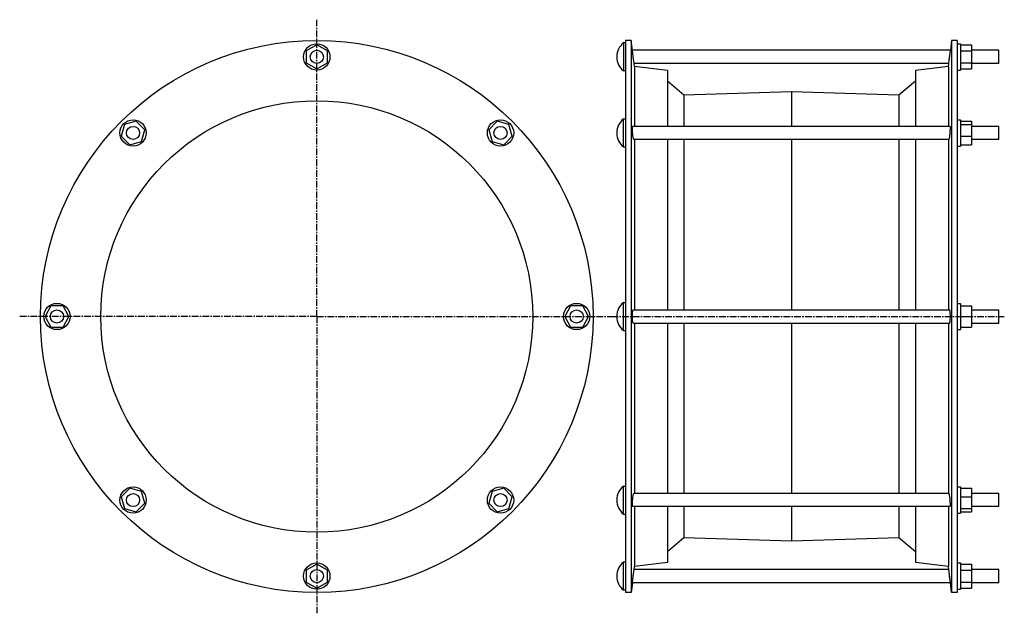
# Model space of a CAD drawing. Header units: millimetres. Extents: x -356 to 541, y -40 to 501.
import ezdxf

# ---------------------------------------------------------------- set-up
doc = ezdxf.new("R2010")
doc.units = ezdxf.units.MM
doc.header["$LTSCALE"] = 16.335
doc.linetypes.add('CENTER', pattern=[0.6, 0.375, -0.075, 0.075, -0.075])
doc.layers.get('0').update_dxf_attribs({"linetype": 'CONTINUOUS'})
doc.layers.add('AXES', color=7, linetype='CONTINUOUS')
doc.layers.add('SURFS', color=7, linetype='CONTINUOUS')

msp = doc.modelspace()

# ---------------------------------------------------------------- linework, layer by layer
at = {"color": 7, "linetype": 'Continuous'}
for p, q in [((-85.42, 477.85), (-95.05, 472.49)), ((-75.78, 472.49), (-85.42, 477.85)), ((498.01, 478.98), (501.01, 478.98)), ((501.01, 478.98), (501.01, 454.98)), ((501.01, 477.85), (511.01, 477.85)), ((511.01, 477.85), (511.01, 456.11)), ((-95.05, 472.49), (-95.05, 461.47)), ((-75.78, 461.47), (-75.78, 472.49)), ((501.01, 472.49), (511.01, 472.49)), ((-95.05, 461.47), (-85.42, 456.11)), ((-85.42, 456.11), (-75.78, 461.47)), ((501.01, 461.47), (511.01, 461.47)), ((498.01, 454.98), (501.01, 454.98)), ((501.01, 456.11), (511.01, 456.11)), ((-260.51, 405.32), (-263.53, 394.72)), ((-249.91, 408.35), (-260.51, 405.32)), ((-242.11, 400.55), (-249.91, 408.35)), ((79.08, 408.35), (71.28, 400.55)), ((89.68, 405.32), (79.08, 408.35)), ((92.7, 394.72), (89.68, 405.32)), ((498.01, 409.64), (501.01, 409.64)), ((501.01, 409.64), (501.01, 385.64)), ((501.01, 408.35), (511.01, 408.35)), ((501.01, 405.32), (511.01, 405.32)), ((511.01, 408.35), (511.01, 386.93)), ((-245.14, 389.95), (-242.11, 400.55)), ((71.28, 400.55), (74.31, 389.95)), ((-263.53, 394.72), (-255.74, 386.93)), ((-255.74, 386.93), (-245.14, 389.95)), ((74.31, 389.95), (84.91, 386.93)), ((84.91, 386.93), (92.7, 394.72)), ((501.01, 394.72), (511.01, 394.72)), ((501.01, 386.93), (511.01, 386.93)), ((498.01, 385.64), (501.01, 385.64)), ((498.01, 242.23), (501.01, 242.23)), ((501.01, 242.23), (501.01, 218.23)), ((-327.68, 239.87), (-333.03, 230.23)), ((-316.65, 239.87), (-327.68, 239.87)), ((-311.3, 230.23), (-316.65, 239.87)), ((145.82, 239.87), (140.47, 230.23)), ((156.85, 239.87), (145.82, 239.87)), ((162.2, 230.23), (156.85, 239.87)), ((501.01, 239.87), (511.01, 239.87)), ((511.01, 239.87), (511.01, 220.6)), ((511.01, 236.23), (536.01, 236.23)), ((-333.03, 230.23), (-327.68, 220.6)), ((-316.65, 220.6), (-311.3, 230.23)), ((140.47, 230.23), (145.82, 220.6)), ((156.85, 220.6), (162.2, 230.23)), ((501.01, 230.23), (511.01, 230.23)), ((-327.68, 220.6), (-316.65, 220.6)), ((145.82, 220.6), (156.85, 220.6)), ((498.01, 218.23), (501.01, 218.23)), ((501.01, 220.6), (511.01, 220.6)), ((511.01, 224.23), (536.01, 224.23)), ((-255.74, 73.53), (-263.53, 65.74)), ((-245.14, 70.51), (-255.74, 73.53)), ((84.91, 73.53), (74.31, 70.51)), ((92.7, 65.74), (84.91, 73.53)), ((498.01, 74.82), (501.01, 74.82)), ((501.01, 74.82), (501.01, 50.82)), ((501.01, 73.53), (511.01, 73.53)), ((511.01, 73.53), (511.01, 52.11)), ((-263.53, 65.74), (-260.51, 55.14)), ((-242.11, 59.91), (-245.14, 70.51)), ((74.31, 70.51), (71.28, 59.91)), ((89.68, 55.14), (92.7, 65.74)), ((501.01, 65.74), (511.01, 65.74)), ((-260.51, 55.14), (-249.91, 52.11)), ((-249.91, 52.11), (-242.11, 59.91)), ((71.28, 59.91), (79.08, 52.11)), ((79.08, 52.11), (89.68, 55.14)), ((501.01, 55.14), (511.01, 55.14)), ((498.01, 50.82), (501.01, 50.82)), ((501.01, 52.11), (511.01, 52.11)), ((-85.42, 4.35), (-95.05, -1.01)), ((-75.78, -1.01), (-85.42, 4.35)), ((498.01, 5.48), (501.01, 5.48)), ((501.01, 5.48), (501.01, -18.52)), ((501.01, 4.35), (511.01, 4.35)), ((511.01, 4.35), (511.01, -17.39)), ((-95.05, -1.01), (-95.05, -12.03)), ((-75.78, -12.03), (-75.78, -1.01)), ((501.01, -1.01), (511.01, -1.01)), ((-95.05, -12.03), (-85.42, -17.39)), ((-85.42, -17.39), (-75.78, -12.03)), ((501.01, -12.03), (511.01, -12.03)), ((501.01, -17.39), (511.01, -17.39)), ((498.01, -18.52), (501.01, -18.52))]:
    msp.add_line(p, q, dxfattribs=at)
for centre in [(-85.42, 466.98), (-252.82, 397.64), (81.99, 397.64), (-322.17, 230.23), (151.33, 230.23), (-252.82, 62.82), (81.99, 62.82), (-85.42, -6.52)]:
    msp.add_circle(centre, 12, dxfattribs=at)
at = {"layer": 'AXES', "color": 7, "linetype": 'CENTER'}
for p, q in [((-85.42, 230.23), (-85.42, 500.93)), ((-85.42, 230.23), (-356.11, 230.23)), ((-85.42, 230.23), (-85.42, -40.46)), ((-85.42, 230.23), (185.28, 230.23)), ((183.01, 230.23), (541.01, 230.23))]:
    msp.add_line(p, q, dxfattribs=at)
at = {"layer": 'AXES', "color": 7, "linetype": 'Continuous'}
for p, q in [((194.01, 479.73), (194.01, 454.23)), ((196.01, 479.73), (194.01, 479.73)), ((202.15, 472.94), (201.01, 481.98)), ((493.01, 481.98), (491.88, 472.98)), ((188.01, 467.24), (188.01, 466.72)), ((202.89, 466.98), (202.14, 472.98)), ((491.88, 472.98), (202.14, 472.98)), ((203.25, 464.18), (202.8, 467.71)), ((203.66, 460.98), (202.89, 466.98)), ((490.36, 460.98), (491.13, 466.98)), ((490.62, 462.99), (491.88, 472.98)), ((536.01, 472.98), (511.01, 472.98)), ((536.01, 460.98), (536.01, 472.98)), ((204.01, 458.18), (203.66, 460.98)), ((490.36, 460.98), (203.66, 460.98)), ((490.01, 458.18), (490.37, 461.02)), ((536.01, 460.98), (511.01, 460.98)), ((196.01, 454.23), (194.01, 454.23)), ((194.01, 384.89), (194.01, 410.39)), ((194.01, 410.39), (196.01, 410.39)), ((188.01, 397.89), (188.01, 397.38)), ((491.66, 403.64), (202.36, 403.64)), ((536.01, 403.64), (511.01, 403.64)), ((536.01, 391.64), (536.01, 403.64)), ((490.59, 391.64), (203.43, 391.64)), ((536.01, 391.64), (511.01, 391.64)), ((194.01, 384.89), (196.01, 384.89)), ((194.01, 217.48), (194.01, 242.98)), ((194.01, 242.98), (196.01, 242.98)), ((202.89, 236.23), (491.13, 236.23)), ((536.01, 224.23), (536.01, 236.23)), ((188.01, 230.49), (188.01, 229.97)), ((194.01, 217.48), (196.01, 217.48)), ((202.89, 224.23), (491.13, 224.23)), ((194.01, 50.07), (194.01, 75.57)), ((194.01, 75.57), (196.01, 75.57)), ((188.01, 63.08), (188.01, 62.57)), ((490.59, 68.82), (203.43, 68.82)), ((536.01, 68.82), (511.01, 68.82)), ((536.01, 56.82), (536.01, 68.82)), ((491.66, 56.82), (202.36, 56.82)), ((536.01, 56.82), (511.01, 56.82)), ((194.01, 50.07), (196.01, 50.07)), ((196.01, 6.23), (194.01, 6.23)), ((194.01, -19.27), (194.01, 6.23)), ((203.65, -0.56), (204.01, 2.28)), ((490.36, -0.52), (490.01, 2.28)), ((188.01, -6.26), (188.01, -6.78)), ((202.14, -12.52), (202.89, -6.52)), ((202.62, -8.66), (203.07, -5.08)), ((202.89, -6.52), (203.66, -0.52)), ((490.36, -0.52), (203.66, -0.52)), ((491.56, -9.94), (490.36, -0.52)), ((491.88, -12.52), (491.13, -6.52)), ((536.01, -0.52), (511.01, -0.52)), ((536.01, -12.52), (536.01, -0.52)), ((202.14, -12.52), (201.01, -21.52)), ((491.88, -12.52), (202.14, -12.52)), ((493.01, -21.52), (491.87, -12.48)), ((536.01, -12.52), (511.01, -12.52)), ((196.01, -19.27), (194.01, -19.27))]:
    msp.add_line(p, q, dxfattribs=at)
for centre in [(-85.42, 466.98), (-252.82, 397.64), (81.99, 397.64), (-322.17, 230.23), (151.33, 230.23), (-252.82, 62.82), (81.99, 62.82), (-85.42, -6.52)]:
    msp.add_circle(centre, 6, dxfattribs=at)
for centre, start, end in [((204.01, 467.24), 128.67262, 180), ((204.01, 466.72), 180, 231.32738), ((204.01, 397.9), 128.67262, 180), ((204.01, 397.38), 180, 231.32738), ((204.01, 230.49), 128.67262, 180), ((204.01, 229.97), 180, 231.32738), ((204.01, 63.08), 128.67262, 180), ((204.01, 62.57), 180, 231.32738), ((204.01, -6.26), 128.67262, 180), ((204.01, -6.78), 180, 231.32738)]:
    msp.add_arc(centre, 16, start, end, dxfattribs=at)
for points, knots in [([(202.89, 393.4), (202.81, 393.86), (202.65, 394.88), (202.46, 396.49), (202.31, 398.19), (202.2, 399.86), (202.15, 401.15), (202.14, 402.05), (202.15, 402.52), (202.17, 402.85), (202.19, 403.05), (202.2, 403.23), (202.23, 403.37), (202.25, 403.47), (202.27, 403.54), (202.3, 403.59), (202.33, 403.64), (202.36, 403.64)], [0, 0, 0, 0, 0.137866, 0.298906, 0.469685, 0.63568, 0.782541, 0.844714, 0.897532, 0.920081, 0.939903, 0.95691, 0.971041, 0.982274, 0.986817, 0.990664, 1, 1, 1, 1]), ([(491.13, 393.4), (491.21, 393.86), (491.36, 394.88), (491.56, 396.49), (491.71, 398.19), (491.82, 399.86), (491.87, 401.15), (491.88, 402.05), (491.87, 402.52), (491.85, 402.85), (491.83, 403.05), (491.81, 403.23), (491.79, 403.37), (491.77, 403.47), (491.75, 403.54), (491.72, 403.59), (491.69, 403.64), (491.66, 403.64)], [0, 0, 0, 0, 0.137866, 0.298906, 0.469685, 0.63568, 0.782541, 0.844714, 0.897532, 0.920081, 0.939903, 0.95691, 0.971041, 0.982274, 0.986817, 0.990664, 1, 1, 1, 1]), ([(203.43, 391.64), (203.41, 391.64), (203.38, 391.66), (203.34, 391.71), (203.3, 391.78), (203.24, 391.91), (203.19, 392.07), (203.14, 392.22), (203.1, 392.4), (203, 392.8), (202.94, 393.15), (202.89, 393.4)], [0, 0, 0, 0, 0.033778, 0.058848, 0.090511, 0.174646, 0.286942, 0.353516, 0.426881, 0.59336, 1, 1, 1, 1]), ([(490.59, 391.64), (490.61, 391.64), (490.64, 391.66), (490.68, 391.71), (490.72, 391.78), (490.78, 391.91), (490.83, 392.07), (490.87, 392.22), (490.92, 392.4), (491.02, 392.8), (491.08, 393.15), (491.13, 393.4)], [0, 0, 0, 0, 0.033778, 0.058848, 0.090511, 0.174646, 0.286942, 0.353516, 0.426881, 0.59336, 1, 1, 1, 1]), ([(202.89, 224.23), (202.83, 224.23), (202.76, 224.31), (202.71, 224.41), (202.66, 224.52), (202.6, 224.7), (202.53, 224.95), (202.47, 225.25), (202.41, 225.6), (202.34, 226.15), (202.26, 226.93), (202.17, 228.35), (202.13, 230.23), (202.17, 232.11), (202.26, 233.53), (202.34, 234.31), (202.41, 234.86), (202.47, 235.21), (202.53, 235.51), (202.6, 235.76), (202.66, 235.94), (202.71, 236.05), (202.76, 236.15), (202.83, 236.23), (202.89, 236.23)], [0, 0, 0, 0, 0.015162, 0.021149, 0.028134, 0.045164, 0.066279, 0.091376, 0.120274, 0.15274, 0.227208, 0.312091, 0.500001, 0.68791, 0.772793, 0.84726, 0.879726, 0.908624, 0.933721, 0.954836, 0.971866, 0.978851, 0.984838, 1, 1, 1, 1]), ([(491.13, 224.23), (491.19, 224.23), (491.26, 224.31), (491.31, 224.41), (491.36, 224.52), (491.42, 224.7), (491.49, 224.95), (491.55, 225.25), (491.61, 225.6), (491.68, 226.15), (491.76, 226.93), (491.85, 228.35), (491.89, 230.23), (491.85, 232.11), (491.76, 233.53), (491.68, 234.31), (491.61, 234.86), (491.55, 235.21), (491.49, 235.51), (491.42, 235.76), (491.36, 235.94), (491.31, 236.05), (491.26, 236.15), (491.19, 236.23), (491.13, 236.23)], [0, 0, 0, 0, 0.015162, 0.021149, 0.028134, 0.045164, 0.066279, 0.091376, 0.120274, 0.15274, 0.227208, 0.312091, 0.500001, 0.68791, 0.772793, 0.84726, 0.879726, 0.908624, 0.933721, 0.954836, 0.971866, 0.978851, 0.984838, 1, 1, 1, 1]), ([(202.36, 56.82), (202.33, 56.82), (202.3, 56.87), (202.27, 56.93), (202.25, 56.99), (202.23, 57.09), (202.2, 57.24), (202.19, 57.41), (202.17, 57.61), (202.15, 57.94), (202.14, 58.41), (202.15, 59.32), (202.2, 60.61), (202.31, 62.27), (202.46, 63.97), (202.65, 65.58), (202.81, 66.6), (202.89, 67.07)], [0, 0, 0, 0, 0.009336, 0.013183, 0.017726, 0.028959, 0.04309, 0.060097, 0.07992, 0.102469, 0.155287, 0.21746, 0.364321, 0.530316, 0.701094, 0.862134, 1, 1, 1, 1]), ([(202.89, 67.07), (202.94, 67.32), (203, 67.67), (203.1, 68.06), (203.14, 68.24), (203.19, 68.39), (203.24, 68.55), (203.3, 68.68), (203.34, 68.76), (203.38, 68.8), (203.41, 68.82), (203.43, 68.82)], [0, 0, 0, 0, 0.40664, 0.573118, 0.646483, 0.713058, 0.825354, 0.909489, 0.941152, 0.966222, 1, 1, 1, 1]), ([(491.13, 67.07), (491.08, 67.32), (491.02, 67.67), (490.92, 68.06), (490.87, 68.24), (490.83, 68.39), (490.78, 68.55), (490.72, 68.68), (490.68, 68.76), (490.64, 68.8), (490.61, 68.82), (490.59, 68.82)], [0, 0, 0, 0, 0.40664, 0.573118, 0.646483, 0.713058, 0.825354, 0.909489, 0.941152, 0.966222, 1, 1, 1, 1]), ([(491.66, 56.82), (491.69, 56.82), (491.72, 56.87), (491.75, 56.93), (491.77, 56.99), (491.79, 57.09), (491.81, 57.24), (491.83, 57.41), (491.85, 57.61), (491.87, 57.94), (491.88, 58.41), (491.87, 59.32), (491.82, 60.61), (491.71, 62.27), (491.56, 63.97), (491.36, 65.58), (491.21, 66.6), (491.13, 67.07)], [0, 0, 0, 0, 0.009336, 0.013183, 0.017726, 0.028959, 0.04309, 0.060097, 0.07992, 0.102469, 0.155287, 0.21746, 0.364321, 0.530316, 0.701094, 0.862134, 1, 1, 1, 1])]:
    msp.add_open_spline(points, degree=3, knots=knots, dxfattribs=at)
at = {"layer": 'SURFS', "color": 7, "linetype": 'Continuous'}
for p, q in [((196.01, 481.98), (196.01, -21.52)), ((201.01, 481.98), (196.01, 481.98)), ((201.01, 481.98), (201.01, -21.52)), ((493.01, 481.98), (493.01, -21.52)), ((498.01, 481.98), (493.01, 481.98)), ((498.01, 481.98), (498.01, -21.52)), ((204.01, 458.18), (204.01, 403.64)), ((234.01, 454.48), (204.01, 458.18)), ((490.01, 458.18), (460.01, 454.48)), ((490.01, 458.18), (490.01, 403.64)), ((234.01, 454.48), (234.01, 403.64)), ((460.01, 454.48), (460.01, 403.64)), ((249.15, 432.08), (234.01, 444.78)), ((460.01, 444.78), (444.87, 432.08)), ((347.01, 435.08), (249.15, 432.08)), ((249.15, 432.08), (249.15, 403.64)), ((347.01, 435.08), (347.01, 403.64)), ((444.87, 432.08), (347.01, 435.08)), ((444.87, 432.08), (444.87, 403.64)), ((204.01, 391.64), (204.01, 236.23)), ((234.01, 391.64), (234.01, 236.23)), ((249.15, 391.64), (249.15, 236.23)), ((347.01, 391.64), (347.01, 236.23)), ((444.87, 391.64), (444.87, 236.23)), ((460.01, 391.64), (460.01, 236.23)), ((490.01, 391.64), (490.01, 236.23)), ((204.01, 224.23), (204.01, 68.82)), ((234.01, 224.23), (234.01, 68.82)), ((249.15, 224.23), (249.15, 68.82)), ((347.01, 224.23), (347.01, 68.82)), ((444.87, 224.23), (444.87, 68.82)), ((460.01, 224.23), (460.01, 68.82)), ((490.01, 224.23), (490.01, 68.82)), ((204.01, 56.82), (204.01, 2.28)), ((234.01, 56.82), (234.01, 5.98)), ((249.15, 56.82), (249.15, 28.38)), ((347.01, 56.82), (347.01, 25.38)), ((444.87, 56.82), (444.87, 28.38)), ((460.01, 56.82), (460.01, 5.98)), ((490.01, 56.82), (490.01, 2.28)), ((249.15, 28.38), (234.01, 15.68)), ((347.01, 25.38), (249.15, 28.38)), ((444.87, 28.38), (347.01, 25.38)), ((460.01, 15.68), (444.87, 28.38)), ((234.01, 5.98), (204.01, 2.28)), ((490.01, 2.28), (460.01, 5.98)), ((201.01, -21.52), (196.01, -21.52)), ((498.01, -21.52), (493.01, -21.52))]:
    msp.add_line(p, q, dxfattribs=at)
for radius in [251.75, 196.75]:
    msp.add_circle((-85.42, 230.23), radius, dxfattribs=at)

doc.saveas('drawing.dxf')
